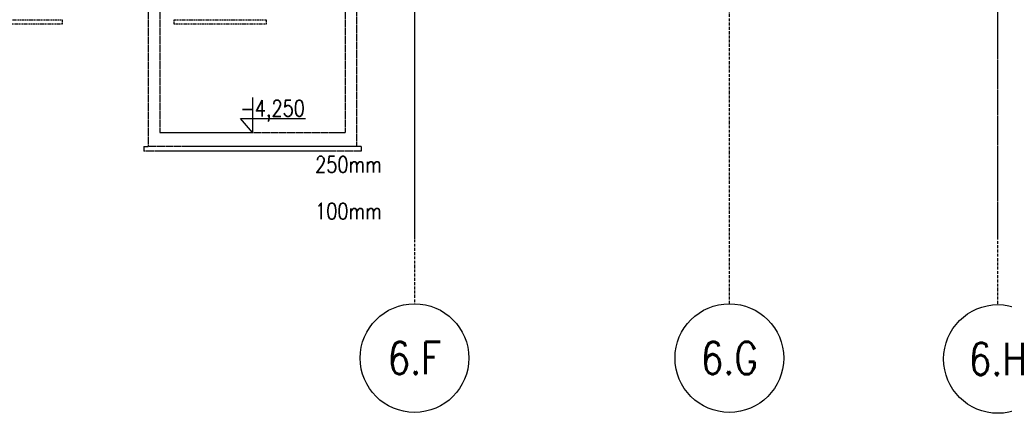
# Model space of a CAD drawing. Header units: centimetres. Extents: x 657501712 to 657529232, y 555122765 to 555182979.
# Tile 52 of 77: x 657505619 to 657507746, y 555122765 to 555123616. Entities that reach past the tile are written whole.
import ezdxf
from ezdxf.enums import TextEntityAlignment as Align

# ---------------------------------------------------------------- set-up
doc = ezdxf.new("R2010")
doc.units = ezdxf.units.CM
doc.header["$LTSCALE"] = 0.1
for name, pattern in [('ZKZOK_PW_06_00_300$0$ACAD_ISO04W100', [30.5, 24, -3, 0.5, -3]), ('ZKZOK_PW_06_00_300$0$ACAD_ISO10W100', [18.5, 12, -3, 0.5, -3]), ('ZKZOK_PW_06_00_300$0$DASHED', [0.75, 0.5, -0.25])]:
    doc.linetypes.add(name, pattern=pattern)
for name, color, linetype in [('xrefs', 7, 'Continuous'), ('ZKZOK_PW_06_00_300$0$A_GB_100T', 2, 'Continuous'), ('ZKZOK_PW_06_00_300$0$G_GB_030L', 7, 'ZKZOK_PW_06_00_300$0$ACAD_ISO04W100'), ('ZKZOK_PW_06_00_300$0$S_GB_301L', 1, 'Continuous'), ('ZKZOK_PW_06_00_300$0$S_GB_302L', 2, 'Continuous'), ('ZKZOK_PW_06_00_300$0$S_GB_401T', 1, 'Continuous')]:
    doc.layers.add(name, color=color, linetype=linetype)
doc.styles.add('ZKZOK_PW_06_00_300$0$ROMANS', font='romans.shx', dxfattribs={"width": 0.8})

# ---------------------------------------------------------------- blocks, each defined once
blk = doc.blocks.new('wer')
at = {"layer": 'ZKZOK_PW_06_00_300$0$A_GB_100T', "color": 251}
for centre in [(-12601.1, -9119.5), (-5801.1, -9119.5), (0, -9138.7)]:
    blk.add_circle(centre, 1173.6, dxfattribs=at)
at = {"layer": 'ZKZOK_PW_06_00_300$0$G_GB_030L', "color": 251, "linetype": 'ZKZOK_PW_06_00_300$0$ACAD_ISO10W100', "ltscale": 50}
for p, q in [((-5800, -7945.9), (-5800, 12344.1)), ((-5800, -7945.9), (-5800, 12344.1)), ((0, -7945.9), (0, 12344.1)), ((0, -7945.9), (0, 12344.1)), ((-12600, 12314.1), (-12600, -7945.9)), ((-12600, 12314.1), (-12600, -7945.9)), ((-12600, 8099.3), (-12600, -6540.2)), ((-12600, 8099.3), (-12600, -6540.2)), ((0, -6533.8), (0, 8099.3)), ((0, -6533.8), (0, 8099.3))]:
    blk.add_line(p, q, dxfattribs=at)
at = {"layer": 'ZKZOK_PW_06_00_300$0$S_GB_301L', "color": 251, "linetype": 'ZKZOK_PW_06_00_300$0$DASHED', "ltscale": 300}
for p, q in [((-18350, -9.7), (-18350, -4550)), ((-13850, -4550), (-13849.8, -9.8)), ((-18100, -250), (-18100, -4250)), ((-14100, -250), (-14100, -4250)), ((-18100, -4250), (-14100, -4250)), ((-18450, -4550), (-18450, -4650)), ((-18450, -4550), (-18350, -4550)), ((-13750, -4650), (-18450, -4650)), ((-13850, -4550), (-18350, -4550)), ((-13750, -4550), (-13850, -4550)), ((-13750, -4550), (-13750, -4650))]:
    blk.add_line(p, q, dxfattribs=at)
at = {"layer": 'ZKZOK_PW_06_00_300$0$S_GB_302L', "color": 251, "linetype": 'ZKZOK_PW_06_00_300$0$DASHED', "ltscale": 500}
for points in [[(-20200, -1820), (-22200, -1820), (-22200, -1900), (-20200, -1900)], [(-15800, -1820), (-17800, -1820), (-17800, -1900), (-15800, -1900)]]:
    blk.add_lwpolyline(points, close=True, dxfattribs=at)
at = {"layer": 'ZKZOK_PW_06_00_300$0$S_GB_401T', "color": 251}
blk.add_lwpolyline([(-16100, -3492.1), (-16100, -4250), (-16357.9, -3941.4), (-14953.3, -3941.4)], dxfattribs=at)
at = {"layer": 'ZKZOK_PW_06_00_300$0$A_GB_100T', "color": 251, "ltscale": 3, "style": 'ZKZOK_PW_06_00_300$0$ROMANS', "width": 0.8}
for s, p in [('-4,250', (-16362.3, -3898.9, 0)), ('250mm', (-14747.9, -5111.3)), ('100mm', (-14747.9, -6120.5))]:
    blk.add_text(s, height=350, dxfattribs=at).set_placement(p)
at = {"layer": 'ZKZOK_PW_06_00_300$0$A_GB_100T', "color": 251, "style": 'ZKZOK_PW_06_00_300$0$ROMANS', "width": 0.8}
for s, p in [('6.F', (-12601.1, -9119.5)), ('6.G', (-5801.1, -9119.5)), ('6.H', (0, -9138.7))]:
    blk.add_text(s, height=700, dxfattribs=at).set_placement(p, align=Align.MIDDLE)

msp = doc.modelspace()

# ---------------------------------------------------------------- block references
at = {"layer": 'xrefs', "xscale": 0.1, "yscale": 0.1, "zscale": 0.1}
msp.add_blockref('wer', (657507732.194, 555123796.721), dxfattribs=at)

doc.saveas('drawing.dxf')
